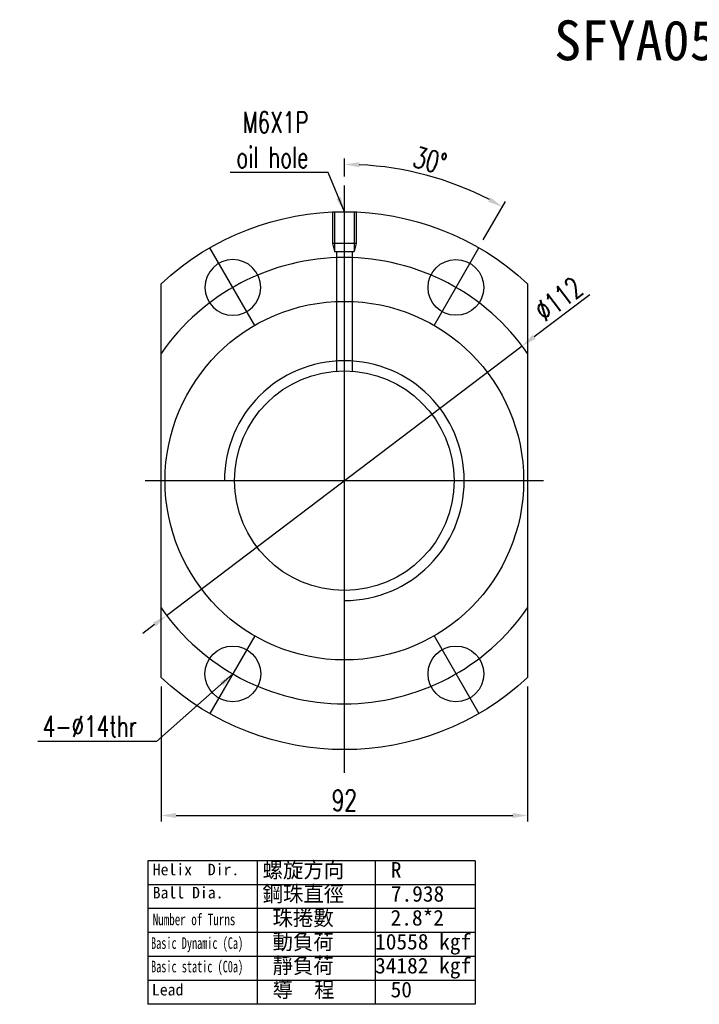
# Model space of a CAD drawing. Header units: millimetres. Extents: x -5 to 2507, y -26 to 386.
# Tile 1 of 63: x -5 to 166, y -26 to 221. Entities that reach past the tile are written whole.
import ezdxf
from ezdxf.lldxf.tags import DXFTag

# ---------------------------------------------------------------- set-up
doc = ezdxf.new("R2010")
doc.units = ezdxf.units.MM
doc.header["$LTSCALE"] = 0.2
doc.layers.get('0').update_dxf_attribs({"linetype": 'CONTINUOUS'})
doc.layers.get('DEFPOINTS').update_dxf_attribs({"linetype": 'CONTINUOUS'})
doc.styles.add('DIM-7', font='SIMPLEX.shx', dxfattribs={"width": 0.7, "bigfont": 'chineset.shx'})
doc.styles.add('T', font='txt')
tags = doc.linetypes.add('DASHED', pattern=[25.72, 12.86, -12.86]).pattern_tags.tags
tags[6:7] = [DXFTag(74, 4), DXFTag(75, 0), DXFTag(340, '0'), DXFTag(46, 0.0), DXFTag(50, 0.0), DXFTag(44, 0.0), DXFTag(45, 0.0)]
tags[4:5] = [DXFTag(74, 4), DXFTag(75, 0), DXFTag(340, '0'), DXFTag(46, 0.0), DXFTag(50, 0.0), DXFTag(44, 0.0), DXFTag(45, 0.0)]
doc.dimstyles.new('CNS', dxfattribs={"dimtxt": 3.5, "dimasz": 2.5, "dimexe": 1, "dimexo": 1.5, "dimgap": 0.09, "dimtad": 0, "dimdsep": 46, "dimtxsty": 'DIM-7', "dimcen": 0.09, "dimclrd": 1, "dimclre": 1, "dimclrt": 4, "dimadec": 0, "dimazin": 0, "dimtfac": 1, "dimtix": 1, "dimtmove": 2, "dimatfit": 3, "dimfxl": 1, "dimtvp": 0.971429, "dimtolj": 1, "dimarcsym": 0})

# ---------------------------------------------------------------- blocks, each defined once
blk = doc.blocks.new('*D7')
at = {"lineweight": -2, "transparency": 16777216}
for p, q in [((30.77, 54.09), (30.77, 20.21)), ((122.77, 54.09), (122.77, 20.21)), ((34.52, 21.71), (119.02, 21.71))]:
    blk.add_line(p, q, dxfattribs=at)
at = {"transparency": 16777216}
for points in [[(34.52, 22.33), (34.52, 21.08), (30.77, 21.71)], [(119.02, 22.33), (119.02, 21.08), (122.77, 21.71)]]:
    blk.add_solid(points, dxfattribs=at)
at = {"layer": 'DEFPOINTS', "color": 0, "transparency": 16777216}
for p in [(30.77, 56.34), (122.77, 56.34), (122.77, 21.71)]:
    blk.add_point(p, dxfattribs=at)
at = {"transparency": 16777216, "insert": (76.77, 25.53), "char_height": 5.25, "attachment_point": 5, "style": 'DIM-7'}
blk.add_mtext('\\A1;92', dxfattribs=at)
blk = doc.blocks.new('*D8')
at = {"lineweight": -2, "transparency": 16777216}
for p, q in [((76.77, 182.06), (76.77, 186.61)), ((111.64, 166.14), (117.2, 175.77))]:
    blk.add_line(p, q, dxfattribs=at)
blk.add_arc((76.77, 105.74), 79.37, 62.7073, 87.2927, dxfattribs=at)
at = {"transparency": 16777216}
for points in [[(80.5, 184.39), (80.53, 185.64), (76.77, 185.11)], [(113.46, 176.82), (112.86, 175.72), (116.45, 174.47)]]:
    blk.add_solid(points, dxfattribs=at)
at = {"layer": 'DEFPOINTS', "color": 0, "transparency": 16777216}
for p in [(76.77, 179.81), (103.92, 180.32), (110.52, 164.2), (99.27, 144.71), (76.77, 32.41)]:
    blk.add_point(p, dxfattribs=at)
at = {"transparency": 16777216, "insert": (98.3, 186.1), "char_height": 5.25, "attachment_point": 5, "rotation": 345, "style": 'DIM-7'}
blk.add_mtext('\\A1;30°', dxfattribs=at)
blk = doc.blocks.new('*D9')
at = {"lineweight": -2, "transparency": 16777216}
for p, q in [((138.36, 152.41), (124.39, 141.82)), ((32.13, 71.92), (121.4, 139.56)), ((29.15, 69.66), (26.16, 67.39))]:
    blk.add_line(p, q, dxfattribs=at)
at = {"transparency": 16777216}
for points in [[(124.02, 142.32), (124.77, 141.32), (121.4, 139.56)], [(28.77, 70.15), (29.52, 69.16), (32.13, 71.92)]]:
    blk.add_solid(points, dxfattribs=at)
at = {"layer": 'DEFPOINTS', "color": 0, "transparency": 16777216}
for p in [(121.4, 139.56), (32.13, 71.92)]:
    blk.add_point(p, dxfattribs=at)
at = {"transparency": 16777216, "insert": (130.56, 151.3), "char_height": 5.25, "attachment_point": 5, "rotation": 37.1505, "style": 'DIM-7'}
blk.add_mtext('\\A1;∅112', dxfattribs=at)

msp = doc.modelspace()

# ---------------------------------------------------------------- linework, layer by layer
for p, q in [((76.77, 32.413), (76.77, 179.809)), ((54.27, 144.71), (43.02, 164.196)), ((99.27, 144.71), (110.52, 164.196)), ((26.77, 105.739), (126.77, 105.739)), ((54.27, 66.768), (43.02, 47.282)), ((99.27, 66.768), (110.52, 47.282)), ((109.614, 10.355), (27.48, 10.355)), ((27.48, 10.355), (27.48, -25.674)), ((54.858, 10.355), (54.858, -25.674)), ((84.486, 10.355), (84.486, -25.674)), ((109.614, 10.355), (109.614, -25.674)), ((109.614, 4.35), (27.48, 4.35)), ((109.614, -1.655), (27.48, -1.655)), ((109.614, -7.659), (27.48, -7.659)), ((109.614, -13.664), (27.48, -13.664)), ((109.614, -19.669), (27.48, -19.669)), ((109.614, -25.674), (27.48, -25.674))]:
    msp.add_line(p, q)
at = {"linetype": 'DASHED'}
for p, q in [((73.77, 173.172), (73.77, 165.239)), ((74.27, 173.193), (74.27, 163.239)), ((79.27, 173.193), (79.27, 163.239)), ((79.77, 173.172), (79.77, 165.239)), ((79.77, 165.239), (73.77, 165.239)), ((73.77, 165.239), (74.27, 163.239)), ((74.27, 163.239), (79.27, 163.239)), ((74.77, 163.239), (74.77, 133.216)), ((78.77, 163.239), (78.77, 133.216)), ((79.77, 165.239), (79.27, 163.239))]:
    msp.add_line(p, q, dxfattribs=at)
at = {"linetype": 'Continuous'}
for p, q in [((30.77, 56.34), (30.77, 155.138)), ((122.77, 155.138), (122.77, 56.34))]:
    msp.add_line(p, q, dxfattribs=at)
at = {"linetype": 'Continuous', "extrusion": (0, 0, -1)}
msp.add_circle((-48.77, 154.236), 7, dxfattribs=at)
at = {"linetype": 'Continuous'}
for centre, radius in [((104.77, 154.236), 7), ((76.77, 105.739), 27.55), ((48.77, 57.242), 7), ((104.77, 57.242), 7)]:
    msp.add_circle(centre, radius, dxfattribs=at)
at = {"linetype": 'DASHED'}
msp.add_circle((76.77, 105.739), 45, dxfattribs=at)
at = {"linetype": 'Continuous', "extrusion": (0, 0, -1)}
for start, end in [(47.04048, 132.95952), (227.04048, 312.95952)]:
    msp.add_arc((-76.77, 105.739), 67.5, start, end, dxfattribs=at)
for radius, start, end in [(56, 34.77194, 145.22806), (30.095, 270, 180), (56, 214.77194, 325.22806)]:
    msp.add_arc((76.77, 105.739), radius, start, end)

# ---------------------------------------------------------------- texts
msp.add_text('SFYA05050-5.6', height=10).set_placement((129.425, 211.245))
at = {"style": 'T'}
for s, height, p in [('螺旋方向', 3.9375, (56.249, 6.092)), ('R', 3.938, (88.437, 6.092)), ('Helix  Dir.', 2.90304, (28.673, 6.701)), ('Ball Dia.', 2.903, (28.673, 0.904)), ('鋼珠直徑', 3.9375, (56.249, 0.088)), ('7.938', 3.9375, (88.437, 0.088)), ('珠捲數', 3.9375, (58.749, -5.917)), ('2.8*2', 3.9375, (88.377, -5.917)), ('動負荷', 3.9375, (58.749, -11.922)), ('10558 kgf', 3.9375, (84.486, -11.922)), ('靜負荷', 3.9375, (58.749, -17.927)), ('34182 kgf', 3.9375, (84.486, -17.927)), ('導  程', 3.9375, (58.749, -23.932)), ('Lead', 2.903, (28.466, -23.457)), ('50', 3.9375, (88.377, -23.932))]:
    msp.add_text(s, height=height, dxfattribs=at).set_placement(p)
for s, width, p in [('Number of Turns', 0.7, (28.673, -5.828)), ('Basic Dynamic (Ca)', 0.65, (28.258, -11.761)), ('Basic static (C0a)', 0.65, (28.258, -17.656))]:
    msp.add_text(s, height=2.90304, dxfattribs=dict(at, width=width)).set_placement(p)
at = {"char_height": 5.25, "attachment_point": 9, "style": 'DIM-7'}
for s, insert in [('\\A1;M6X1P\\Poil hole', (67.751, 184.265)), ('\\A1;4-%%C14thr', (24.69, 41.454))]:
    msp.add_mtext(s, dxfattribs=dict(at, insert=insert))

# ---------------------------------------------------------------- dimensions: what is measured, and where the dimension line sits
dim = msp.add_angular_dim_2l(base=(103.916, 180.321), line1=((99.27, 144.71), (110.52, 164.196)), line2=((76.77, 32.413), (76.77, 179.809)), dimstyle='CNS', override={"dimscale": 1.5, "dimgap": 0.8, "dimtad": 1, "dimclrd": 256, "dimclre": 256, "dimclrt": 256, "dimadec": 2, "dimazin": 2, "dimtm": 1e-09, "dimtfac": 0.6, "dimtmove": 1, "dimatfit": 0})
dim.commit()
dim.dimension.update_dxf_attribs({"geometry": '*D8', "text_midpoint": (98.302, 186.098)})
dim = msp.add_diameter_dim_2p(p1=(32.135, 71.92), p2=(121.405, 139.558), dimstyle='CNS', override={"dimscale": 1.5, "dimgap": 0.8, "dimtad": 1, "dimclrd": 256, "dimclre": 256, "dimclrt": 256, "dimadec": 2, "dimazin": 2, "dimtm": 1e-09, "dimtfac": 0.6, "dimtmove": 1, "dimatfit": 0})
dim.commit()
dim.dimension.update_dxf_attribs({"geometry": '*D9', "text_midpoint": (130.562, 151.295)})
dim = msp.add_linear_dim(base=(122.77, 21.709), p1=(30.77, 56.34), p2=(122.77, 56.34), dimstyle='CNS', override={"dimscale": 1.5, "dimgap": 0.8, "dimtad": 1, "dimclrd": 256, "dimclre": 256, "dimclrt": 256, "dimadec": 2, "dimazin": 2, "dimtm": 1e-09, "dimtfac": 0.6, "dimtmove": 1, "dimatfit": 0})
dim.commit()
dim.dimension.update_dxf_attribs({"geometry": '*D7', "text_midpoint": (76.77, 25.534)})

# ---------------------------------------------------------------- leaders
at = {"annotation_type": 0, "has_hookline": 1, "hookline_direction": 1}
for points, text_width in [([(76.77, 173.239), (72.701, 183.065), (68.951, 183.065)], 19.6), ([(48.77, 57.242), (29.64, 40.254), (25.89, 40.254)], 24.85)]:
    msp.add_leader(points, dimstyle='CNS', override={"dimscale": 1.5, "dimgap": 0.8, "dimtad": 1, "dimclrd": 256, "dimclre": 256, "dimclrt": 256, "dimadec": 2, "dimazin": 2, "dimtm": 1e-09, "dimtfac": 0.6, "dimtmove": 1, "dimatfit": 0}, dxfattribs=dict(at, text_width=text_width))

doc.saveas('drawing.dxf')
